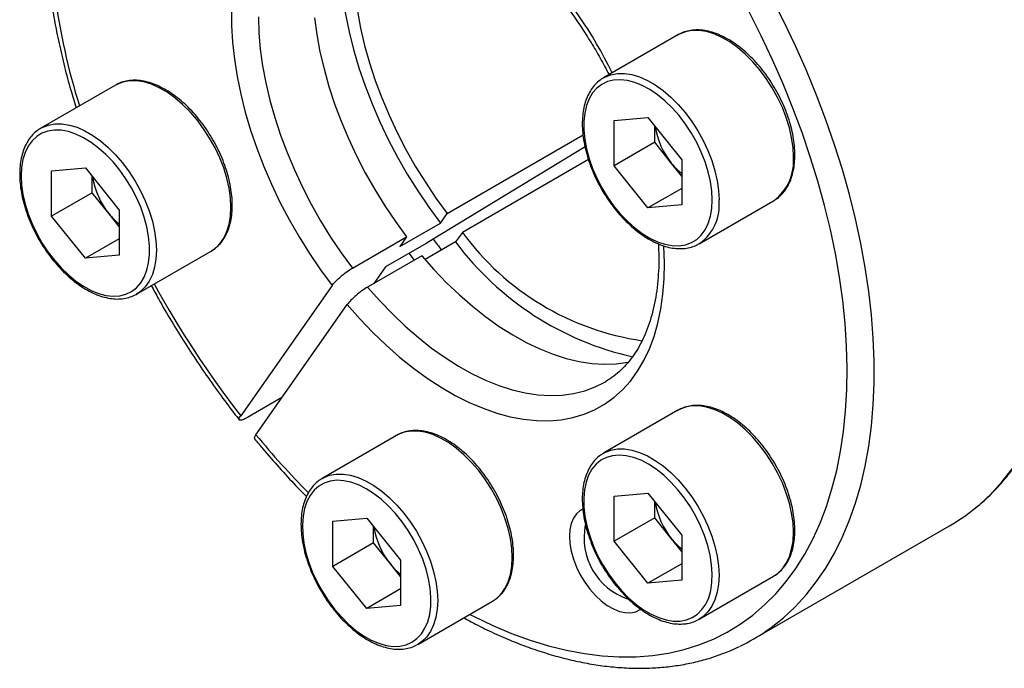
# Model space of a CAD drawing. Header units: millimetres. Extents: x 0 to 411, y 0 to 291.
# Tile 4 of 7: x 302 to 353, y 187 to 220. Entities that reach past the tile are written whole.
import ezdxf

# ---------------------------------------------------------------- set-up
doc = ezdxf.new("R2010")
doc.units = ezdxf.units.MM
doc.layers.add('OUTLINE', color=7, linetype='CONTINUOUS')

msp = doc.modelspace()

# ---------------------------------------------------------------- linework, layer by layer
at = {"layer": 'OUTLINE'}
for p, q in [((336.0581, 219.5681), (332.169, 217.323)), ((332.1305, 217.3), (332.169, 217.323)), ((306.6642, 216.9398), (302.7751, 214.6947)), ((306.6642, 216.9398), (306.6438, 216.9278)), ((332.7243, 215.0897), (334.492, 215.2478)), ((332.7243, 212.7326), (332.7243, 215.0897)), ((334.492, 215.2478), (336.2598, 213.0487)), ((302.7567, 214.6839), (302.7751, 214.6947)), ((334.8456, 213.9572), (334.8456, 214.808)), ((323.9982, 210.248), (331.0991, 214.3472)), ((331.2017, 213.7251), (323.2626, 208.904)), ((334.8456, 213.9572), (332.7243, 212.7326)), ((335.7295, 212.8577), (334.8456, 213.9572)), ((331.38, 213.0595), (324.7943, 209.2577)), ((336.2598, 213.0487), (336.2598, 210.6916)), ((303.3304, 212.4615), (305.0982, 212.6196)), ((303.3304, 210.1043), (303.3304, 212.4615)), ((305.0982, 212.6196), (306.8659, 210.4205)), ((334.492, 210.5335), (332.7243, 212.7326)), ((336.2598, 212.1979), (335.7295, 212.8577)), ((305.4517, 211.329), (305.4517, 212.1797)), ((336.2598, 211.554), (334.492, 210.5335)), ((305.4517, 211.329), (303.3304, 210.1043)), ((306.3356, 210.2294), (305.4517, 211.329)), ((341.0577, 210.9076), (341.0782, 210.9196)), ((306.8659, 210.4205), (306.8659, 208.0633)), ((336.2598, 210.6916), (334.492, 210.5335)), ((337.1686, 208.6625), (341.0577, 210.9076)), ((305.0982, 207.9053), (303.3304, 210.1043)), ((306.8659, 209.5697), (306.3356, 210.2294)), ((323.6444, 209.7445), (323.9982, 210.248)), ((321.5231, 208.5199), (323.6444, 209.7445)), ((306.8659, 208.9258), (305.0982, 207.9053)), ((319.0485, 207.3906), (321.8769, 209.0234)), ((321.8769, 209.0234), (321.5231, 208.5199)), ((323.2626, 208.904), (322.8981, 208.6827)), ((324.7943, 209.2577), (324.4405, 208.7542)), ((322.8981, 208.6827), (320.7768, 207.458)), ((324.4405, 208.7542), (322.8447, 207.833)), ((337.1871, 208.6733), (337.1686, 208.6625)), ((306.8659, 208.0633), (305.0982, 207.9053)), ((307.7747, 206.0342), (311.6638, 208.2793)), ((311.6638, 208.2793), (311.739, 208.3254)), ((322.673, 208.0331), (319.8446, 206.4002)), ((322.29, 207.812), (322.0134, 208.1719)), ((320.7768, 207.458), (320.1622, 206.5836)), ((317.9875, 206.4789), (313.2124, 199.6847)), ((307.8132, 206.0571), (307.7747, 206.0342)), ((314.0085, 198.6944), (318.7836, 205.4886)), ((315.3696, 200.6311), (313.5659, 199.5898)), ((336.0581, 199.9711), (332.169, 197.726)), ((321.3612, 198.657), (317.4721, 196.4118)), ((332.169, 197.726), (332.2431, 197.7663)), ((332.7243, 195.4928), (334.492, 195.6508)), ((332.7243, 193.1356), (332.7243, 195.4928)), ((334.492, 195.6508), (336.2598, 193.4517)), ((334.8456, 194.3602), (334.8456, 195.211)), ((318.0273, 194.1786), (319.7951, 194.3367)), ((318.0273, 191.8215), (318.0273, 194.1786)), ((319.7951, 194.3367), (321.5629, 192.1376)), ((334.8456, 194.3602), (332.7243, 193.1356)), ((335.7295, 193.2607), (334.8456, 194.3602)), ((320.1487, 193.0461), (320.1487, 193.8969)), ((336.2598, 193.4517), (336.2598, 191.0946)), ((339.9936, 188.0195), (350.2467, 193.9384)), ((320.1487, 193.0461), (318.0273, 191.8215)), ((321.0325, 191.9466), (320.1487, 193.0461)), ((334.492, 190.9365), (332.7243, 193.1356)), ((336.2598, 192.601), (335.7295, 193.2607)), ((321.5629, 191.2868), (321.0325, 191.9466)), ((321.5629, 192.1376), (321.5629, 189.7805)), ((336.2598, 191.957), (334.492, 190.9365)), ((319.7951, 189.6224), (318.0273, 191.8215)), ((336.2598, 191.0946), (334.492, 190.9365)), ((337.1686, 189.0655), (341.0577, 191.3106)), ((321.5629, 190.6429), (319.7951, 189.6224)), ((322.4717, 187.7514), (326.3608, 189.9965)), ((326.3608, 189.9965), (326.4279, 190.0374)), ((321.5629, 189.7805), (319.7951, 189.6224)), ((322.4717, 187.7514), (322.4122, 187.7186))]:
    msp.add_line(p, q, dxfattribs=at)
at = {"layer": 'OUTLINE', "flags": 128}
for points in [[(319.0182, 227.7778), (318.8389, 227.2378), (318.6558, 226.5265), (318.5188, 225.7767), (318.4284, 224.9915), (318.385, 224.1741), (318.3889, 223.3281), (318.4398, 222.4568), (318.5378, 221.564), (318.6822, 220.6534), (318.8727, 219.7288), (319.1082, 218.794), (319.388, 217.8529), (319.7107, 216.9094), (320.0751, 215.9676), (320.4797, 215.0313), (320.9226, 214.1044), (321.4022, 213.1908), (321.9164, 212.2943), (322.463, 211.4187), (323.0398, 210.5676), (323.6444, 209.7445)], [(319.7373, 227.2593), (319.6559, 227.0408), (319.4502, 226.3789), (319.29, 225.6768), (319.1759, 224.9374), (319.1085, 224.1641), (319.0881, 223.3603), (319.1148, 222.5296), (319.1884, 221.6756), (319.3086, 220.8021), (319.4749, 219.9131), (319.6866, 219.0125), (319.9427, 218.1042), (320.242, 217.1923), (320.5833, 216.2808), (320.9651, 215.3739), (321.3856, 214.4754), (321.8429, 213.5894), (322.3351, 212.7199), (322.86, 211.8707), (323.4152, 211.0455), (323.9982, 210.248)], [(340.6474, 188.4307), (340.9231, 188.6258), (341.5695, 189.1403), (342.1794, 189.7095), (342.7515, 190.3324), (343.2845, 191.0076), (343.7774, 191.7336), (344.229, 192.5087), (344.6383, 193.3315), (345.0045, 194.2), (345.3268, 195.1123), (345.6044, 196.0666), (345.8368, 197.0607), (346.0234, 198.0925), (346.164, 199.1597), (346.258, 200.26), (346.3054, 201.3911), (346.3061, 202.5504), (346.26, 203.7355), (346.1672, 204.9439), (346.028, 206.1728), (345.8427, 207.4196), (345.6116, 208.6816), (345.3352, 209.9561), (345.0142, 211.2403), (344.6492, 212.5314), (344.2411, 213.8267), (343.7907, 215.1233), (343.299, 216.4183), (342.7671, 217.7091), (342.1961, 218.9928), (341.5872, 220.2666), (340.9418, 221.5277)], [(312.7282, 220.9085), (312.732, 220.0625), (312.783, 219.1912), (312.8809, 218.2984), (313.0254, 217.3878), (313.2158, 216.4631), (313.4514, 215.5283), (313.7311, 214.5872), (314.0539, 213.6438), (314.4183, 212.702), (314.8228, 211.7657), (315.2658, 210.8388), (315.7454, 209.9252), (316.2595, 209.0287), (316.8062, 208.1531), (317.383, 207.3019), (317.9875, 206.4789)], [(325.1797, 189.3147), (325.4058, 189.1999), (326.3877, 188.7345), (327.3644, 188.3257), (328.3336, 187.9742), (329.2933, 187.6809), (330.2412, 187.4465), (331.1753, 187.2714), (332.0934, 187.1561), (332.9935, 187.1008), (333.8737, 187.1056), (334.7318, 187.1706), (335.5661, 187.2956), (336.3746, 187.4802), (337.1556, 187.7242), (337.9072, 188.0269), (338.6279, 188.3877), (339.316, 188.8057), (339.97, 189.2801), (340.5883, 189.8098), (341.1697, 190.3935), (341.7129, 191.03), (342.2166, 191.7179), (342.6796, 192.4557), (343.101, 193.2416), (343.4799, 194.0739), (343.8153, 194.9508), (344.1065, 195.8703), (344.3529, 196.8304), (344.5539, 197.8288), (344.7091, 198.8635), (344.8182, 199.932), (344.8808, 201.032), (344.8968, 202.161), (344.8663, 203.3165), (344.7892, 204.4959), (344.6658, 205.6967), (344.4963, 206.916), (344.2812, 208.1512), (344.0208, 209.3995), (343.7157, 210.6582), (343.3667, 211.9244), (342.9746, 213.1953), (342.5401, 214.468), (342.0643, 215.7398), (341.5483, 217.0077), (340.9931, 218.2689), (340.4, 219.5207), (339.7705, 220.7602)], [(314.1384, 220.5029), (314.165, 219.6721), (314.2386, 218.8182), (314.3588, 217.9447), (314.5252, 217.0557), (314.7368, 216.1551), (314.9929, 215.2468), (315.2923, 214.3349), (315.6336, 213.4234), (316.0153, 212.5164), (316.4358, 211.618), (316.8932, 210.732), (317.3854, 209.8625), (317.9102, 209.0132), (318.4654, 208.188), (319.0485, 207.3906)], [(317.067, 220.451), (317.1873, 219.5775), (317.3536, 218.6885), (317.5653, 217.7879), (317.8213, 216.8796), (318.1207, 215.9677), (318.462, 215.0562), (318.8438, 214.1493), (319.2643, 213.2508), (319.7216, 212.3648), (320.2138, 211.4953), (320.7387, 210.646), (321.2939, 209.8209), (321.8769, 209.0234)], [(342.0934, 213.1968), (342.0695, 213.6846), (341.9981, 214.1934), (341.8802, 214.7163), (341.7174, 215.2462), (341.5118, 215.7761), (341.2663, 216.2986), (340.9841, 216.8069), (340.6692, 217.2939), (340.3257, 217.753), (339.9583, 218.1782), (339.5719, 218.5636), (339.1718, 218.9041), (338.7635, 219.195), (338.3523, 219.4323), (337.944, 219.6129), (337.5439, 219.7344), (337.1576, 219.795), (336.7901, 219.7941), (336.4466, 219.7315), (336.1317, 219.6081), (336.0581, 219.5681)], [(311.739, 208.3254), (311.8724, 208.4218), (312.1179, 208.6608), (312.3235, 208.9533), (312.4863, 209.2953), (312.6043, 209.682), (312.6757, 210.1084), (312.6996, 210.5686), (312.6757, 211.0563), (312.6043, 211.5651), (312.4863, 212.088), (312.3235, 212.618), (312.1179, 213.1478), (311.8724, 213.6704), (311.5903, 214.1786), (311.2753, 214.6656), (310.9318, 215.1248), (310.5644, 215.55), (310.178, 215.9354), (309.778, 216.2758), (309.3696, 216.5667), (308.9585, 216.804), (308.5501, 216.9847), (308.15, 217.1061), (307.7637, 217.1668), (307.3963, 217.1658), (307.0528, 217.1032), (306.7378, 216.9799), (306.6642, 216.9398)], [(337.8508, 210.9517), (337.8272, 211.424), (337.7568, 211.917), (337.6406, 212.4236), (337.4802, 212.9367), (337.2778, 213.4492), (337.0363, 213.9539), (336.7592, 214.4436), (336.4501, 214.9116), (336.1136, 215.3511), (335.7544, 215.7562), (335.3774, 216.121), (334.988, 216.4404), (334.5916, 216.7101), (334.1938, 216.9261), (333.8002, 217.0854), (333.4163, 217.1859), (333.0476, 217.2261), (332.6991, 217.2054), (332.3757, 217.1242), (332.0821, 216.9835), (331.8223, 216.7854), (331.6, 216.5326), (331.4183, 216.2286), (331.2797, 215.8779), (331.1863, 215.4851), (331.1392, 215.056), (331.1392, 214.5965), (331.1863, 214.113), (331.2797, 213.6123), (331.4183, 213.1016), (331.6, 212.5878), (331.8223, 212.0783), (332.0821, 211.5803), (332.3757, 211.1006), (332.6991, 210.646), (333.0476, 210.223), (333.4163, 209.8374), (333.8002, 209.4946), (334.1938, 209.1996), (334.5916, 208.9563), (334.988, 208.7683), (335.3774, 208.6382), (335.7544, 208.5677), (336.1136, 208.5579), (336.4501, 208.609), (336.7592, 208.7202), (337.0363, 208.8899), (337.2778, 209.1157), (337.4802, 209.3946), (337.6406, 209.7225), (337.7568, 210.0949), (337.8272, 210.5066), (337.8508, 210.9517)], [(332.169, 217.323), (332.2426, 217.363), (332.5575, 217.4864), (332.9011, 217.5489), (333.2685, 217.5499), (333.6548, 217.4893), (334.0549, 217.3678), (334.4633, 217.1872), (334.8744, 216.9498), (335.2828, 216.659), (335.6828, 216.3185), (336.0692, 215.9331), (336.4366, 215.5079), (336.7801, 215.0487), (337.0951, 214.5617), (337.3772, 214.0535), (337.6227, 213.5309), (337.8283, 213.0011), (337.9911, 212.4711), (338.1091, 211.9482), (338.1805, 211.4395), (338.2044, 210.9517)], [(301.7394, 212.2014), (301.763, 211.729), (301.8334, 211.2361), (301.9496, 210.7295), (302.11, 210.2164), (302.3124, 209.7038), (302.5539, 209.1992), (302.8311, 208.7094), (303.1401, 208.2415), (303.4766, 207.8019), (303.8359, 207.3969), (304.2128, 207.0321), (304.6023, 206.7126), (304.9986, 206.443), (305.3964, 206.227), (305.79, 206.0676), (306.1739, 205.9671), (306.5427, 205.927), (306.8912, 205.9476), (307.2145, 206.0289), (307.5081, 206.1696), (307.7679, 206.3677), (307.9902, 206.6205), (308.1719, 206.9244), (308.3105, 207.2752), (308.404, 207.6679), (308.451, 208.0971), (308.451, 208.5566), (308.404, 209.0401), (308.3105, 209.5407), (308.1719, 210.0515), (307.9902, 210.5652), (307.7679, 211.0747), (307.5081, 211.5728), (307.2145, 212.0525), (306.8912, 212.507), (306.5427, 212.9301), (306.1739, 213.3157), (305.79, 213.6584), (305.3964, 213.9535), (304.9986, 214.1967), (304.6023, 214.3847), (304.2128, 214.5149), (303.8359, 214.5854), (303.4766, 214.5951), (303.1401, 214.5441), (302.8311, 214.4329), (302.5539, 214.2632), (302.3124, 214.0373), (302.11, 213.7585), (301.9496, 213.4306), (301.8334, 213.0581), (301.763, 212.6465), (301.7394, 212.2014)], [(302.7751, 214.6947), (302.8487, 214.7347), (303.1637, 214.8581), (303.5072, 214.9207), (303.8746, 214.9217), (304.2609, 214.861), (304.661, 214.7396), (305.0694, 214.5589), (305.4805, 214.3216), (305.8889, 214.0307), (306.2889, 213.6903), (306.6753, 213.3049), (307.0427, 212.8797), (307.3862, 212.4205), (307.7012, 211.9335), (307.9833, 211.4253), (308.2288, 210.9027), (308.4344, 210.3728), (308.5973, 209.8429), (308.7152, 209.32), (308.7866, 208.8112), (308.8105, 208.3234), (308.7866, 207.8633), (308.7152, 207.4369), (308.5973, 207.0502), (308.4344, 206.7082), (308.2288, 206.4157), (307.9833, 206.1766), (307.8132, 206.0571)], [(318.7836, 205.4886), (319.4414, 204.7412), (320.1184, 204.0327), (320.8118, 203.3658), (321.5186, 202.7434), (322.2359, 202.1681), (322.9607, 201.6422), (323.69, 201.168), (324.4208, 200.7475), (325.15, 200.3823), (325.8745, 200.0741), (326.5914, 199.8241), (327.2976, 199.6333), (327.9902, 199.5026), (328.6663, 199.4324), (329.3232, 199.4232), (329.9579, 199.4749), (330.568, 199.5873), (331.1508, 199.7599), (331.704, 199.992), (332.2251, 200.2827), (332.7121, 200.6308), (333.1629, 201.0347), (333.5757, 201.4928), (333.9486, 202.0032), (334.2802, 202.5638), (334.5691, 203.1722), (334.814, 203.8259), (335.014, 204.5221), (335.1681, 205.258), (335.2759, 206.0304), (335.3367, 206.8362), (335.3504, 207.6721), (335.3169, 208.5344), (335.3158, 208.5509)], [(322.673, 208.0331), (323.3102, 207.3126), (323.9663, 206.6309), (324.6384, 205.9912), (325.3235, 205.3961), (326.0186, 204.8485), (326.7206, 204.3505), (327.4264, 203.9046), (328.1328, 203.5127), (328.8368, 203.1765), (329.5351, 202.8974), (330.2248, 202.6769), (330.9027, 202.5157), (331.5658, 202.4147), (332.2112, 202.3742), (332.836, 202.3946), (333.4374, 202.4756), (333.4705, 202.4819)], [(319.8446, 206.4002), (320.4818, 205.6798), (321.1378, 204.9981), (321.8099, 204.3584), (322.4951, 203.7633), (323.1902, 203.2156), (323.8922, 202.7177), (324.598, 202.2718), (325.3044, 201.8799), (326.0084, 201.5437), (326.7067, 201.2646), (327.3964, 201.0441), (328.0742, 200.8829), (328.7373, 200.7819), (329.3827, 200.7414), (330.0075, 200.7618), (330.609, 200.8428), (331.1844, 200.9841), (331.7313, 201.1851), (332.2442, 201.4432)], [(332.2442, 201.4432), (332.2471, 201.4449), (332.2677, 201.4569)], [(341.0577, 191.3106), (341.2663, 191.453), (341.5118, 191.6921), (341.7174, 191.9846), (341.8802, 192.3266), (341.9981, 192.7133), (342.0695, 193.1397), (342.0934, 193.5998), (342.0695, 194.0876), (341.9981, 194.5964), (341.8802, 195.1193), (341.7174, 195.6492), (341.5118, 196.1791), (341.2663, 196.7017), (340.9841, 197.2099), (340.6692, 197.6969), (340.3257, 198.1561), (339.9583, 198.5813), (339.5719, 198.9667), (339.1718, 199.3071), (338.7635, 199.598), (338.3523, 199.8353), (337.944, 200.016), (337.5439, 200.1374), (337.1576, 200.1981), (336.7901, 200.1971), (336.4466, 200.1345), (336.1317, 200.0111), (336.0581, 199.9711)], [(326.4279, 190.0374), (326.5693, 190.1389), (326.8149, 190.378), (327.0204, 190.6705), (327.1833, 191.0124), (327.3012, 191.3992), (327.3726, 191.8255), (327.3965, 192.2857), (327.3726, 192.7735), (327.3012, 193.2823), (327.1833, 193.8052), (327.0204, 194.3351), (326.8149, 194.865), (326.5693, 195.3875), (326.2872, 195.8957), (325.9722, 196.3827), (325.6287, 196.8419), (325.2613, 197.2671), (324.875, 197.6525), (324.4749, 197.993), (324.0665, 198.2838), (323.6554, 198.5212), (323.247, 198.7018), (322.847, 198.8233), (322.4606, 198.8839), (322.0932, 198.883), (321.7497, 198.8204), (321.4347, 198.697), (321.3612, 198.657)], [(336.1714, 188.9653), (336.5037, 189.0264), (336.8077, 189.1474), (337.0792, 189.3267), (337.3143, 189.5616), (337.5099, 189.849), (337.6631, 190.1846), (337.7718, 190.564), (337.8344, 190.9816), (337.8501, 191.4317), (337.8187, 191.908), (337.7406, 192.4037), (337.6169, 192.9118), (337.4493, 193.4254), (337.2402, 193.9371), (336.9925, 194.4398), (336.7097, 194.9263), (336.3958, 195.39), (336.0552, 195.8242), (335.6926, 196.2229), (335.3132, 196.5805), (334.9222, 196.892), (334.5252, 197.1529), (334.1278, 197.3597), (333.7354, 197.5093), (333.3537, 197.5999), (332.9879, 197.6299), (332.6433, 197.5991), (332.3246, 197.5078), (332.0364, 197.3574), (331.7826, 197.15), (331.5668, 196.8884), (331.3921, 196.5763), (331.261, 196.2182), (331.1752, 195.819), (331.1359, 195.3844), (331.1438, 194.9204), (331.1986, 194.4336), (331.2997, 193.9307), (331.4456, 193.419), (331.6343, 192.9054), (331.8631, 192.3974), (332.1288, 191.9019), (332.4277, 191.4259), (332.7555, 190.9762), (333.1078, 190.559), (333.4794, 190.1802), (333.8653, 189.8451), (334.26, 189.5584), (334.6579, 189.3241), (335.0535, 189.1456), (335.4412, 189.0253), (335.8156, 188.9649), (336.1714, 188.9653)], [(332.2431, 197.7663), (332.2426, 197.766), (332.5575, 197.8894), (332.9011, 197.952), (333.2685, 197.9529), (333.6548, 197.8923), (334.0549, 197.7708), (334.4633, 197.5902), (334.8744, 197.3529), (335.2828, 197.062), (335.6828, 196.7215), (336.0692, 196.3361), (336.4366, 195.9109), (336.7801, 195.4518), (337.0951, 194.9647), (337.3772, 194.4565), (337.6227, 193.934), (337.8283, 193.4041), (337.9911, 192.8742), (338.1091, 192.3513), (338.1805, 191.8425), (338.2044, 191.3547), (338.1805, 190.8945), (338.1091, 190.4682), (337.9911, 190.0814), (337.8283, 189.7395), (337.6227, 189.447), (337.3772, 189.2079), (337.1639, 189.0628)], [(317.4813, 196.4171), (317.5457, 196.4519), (317.8606, 196.5752), (318.2041, 196.6378), (318.5715, 196.6388), (318.9579, 196.5782), (319.3579, 196.4567), (319.7663, 196.2761), (320.1775, 196.0387), (320.5858, 195.7479), (320.9859, 195.4074), (321.3722, 195.022), (321.7397, 194.5968), (322.0832, 194.1376), (322.3981, 193.6506), (322.6803, 193.1424), (322.9258, 192.6198), (323.1314, 192.09), (323.2942, 191.56), (323.4121, 191.0371), (323.4835, 190.5284), (323.5074, 190.0406), (323.4835, 189.5804), (323.4121, 189.1541), (323.2942, 188.7673), (323.1314, 188.4254), (322.9258, 188.1329), (322.6803, 187.8938), (322.4717, 187.7514)], [(351.6046, 194.8763), (351.8225, 195.0592), (352.4324, 195.6285), (353.0045, 196.2514), (353.5376, 196.9266)], [(318.1157, 189.5901), (318.4715, 189.1789), (318.8459, 188.807), (319.2337, 188.4797), (319.6293, 188.2015), (320.0272, 187.9763), (320.4219, 187.8073), (320.8077, 187.6969), (321.1794, 187.6466), (321.5316, 187.6571), (321.8595, 187.7283), (322.1583, 187.8592), (322.424, 188.0479), (322.6528, 188.2919), (322.8415, 188.5875), (322.9874, 188.9308), (323.0885, 189.3169), (323.1434, 189.7404), (323.1512, 190.1953), (323.112, 190.6753), (323.0262, 191.1735), (322.895, 191.6831), (322.7203, 192.1969), (322.5046, 192.7076), (322.2508, 193.208), (321.9625, 193.6913), (321.6439, 194.1504), (321.2992, 194.5792), (320.9335, 194.9714), (320.5517, 195.3216), (320.1594, 195.6249), (319.7619, 195.8771), (319.3649, 196.0745), (318.974, 196.2145), (318.5945, 196.295), (318.232, 196.3149), (317.8913, 196.2739), (317.5774, 196.1727), (317.2946, 196.0126), (317.047, 195.7959), (316.8379, 195.5256), (316.6703, 195.2056), (316.5465, 194.8402), (316.4684, 194.4347), (316.437, 193.9948), (316.4527, 193.5265), (316.5154, 193.0365), (316.6241, 192.5317), (316.7772, 192.0192), (316.9728, 191.5061), (317.208, 190.9996), (317.4795, 190.5069), (317.7835, 190.0348), (318.1157, 189.5901)], [(331.084, 194.814), (330.955, 194.7411), (330.7557, 194.5675), (330.5959, 194.3401), (330.4791, 194.0638), (330.4079, 193.745), (330.384, 193.3906), (330.4079, 193.0087), (330.4791, 192.6077), (330.5959, 192.1966), (330.7557, 191.7847), (330.955, 191.381), (331.1894, 190.9946), (331.4535, 190.6341), (331.7416, 190.3077), (332.0471, 190.0225), (332.3632, 189.785), (332.6829, 189.6004), (332.999, 189.4729), (333.3045, 189.4054), (333.5925, 189.3993), (333.8567, 189.4548), (334.091, 189.5706), (334.102, 189.578)]]:
    msp.add_lwpolyline(points, dxfattribs=at)
at = {"layer": 'OUTLINE'}
for centre, radius, start, end in [((337.845, 226.2418), 34.6492, 177.69631, 197.44034), ((312.0232, 207.5473), 22.9121, 25.97813, 60.34367), ((338.8144, 215.3893), 3.9907, 188.83499, 219.37493), ((339.5205, 212.979), 2.5822, 307.10318, 4.83833), ((338.5221, 215.0781), 3.5678, 218.48783, 230.64706), ((309.4205, 212.7611), 3.9907, 188.83499, 219.37493), ((335.7709, 210.6719), 2.4495, 305.3206, 6.55873), ((309.1282, 212.4498), 3.5678, 218.48783, 230.64706), ((346.6121, 226.8557), 29.4527, 217.55389, 218.9666), ((336.225, 217.6165), 14.1609, 216.1766, 261.73716), ((337.1426, 218.2291), 15.8467, 216.72052, 257.46448), ((352.9233, 230.687), 50.3795, 208.60744, 217.97906), ((348.5117, 227.1407), 44.7176, 219.50403, 224.74593), ((338.8144, 195.7924), 3.9907, 188.83499, 219.37493), ((345.1241, 202.8071), 10.2418, 300.01072, 309.25304), ((334.5243, 193.311), 3.3743, 168.43542, 251.54888), ((324.1174, 194.4782), 3.9907, 188.83499, 219.37493), ((338.5221, 195.4811), 3.5678, 218.48783, 230.64706), ((323.8252, 194.167), 3.5678, 218.48783, 230.64706), ((334.9038, 196.8362), 10.1804, 295.67958, 304.34526)]:
    msp.add_arc(centre, radius, start, end, dxfattribs=at)
for points, knots in [([(351.6463, 194.9101), (351.6818, 194.9374), (351.9267, 195.1257), (352.3496, 195.5225), (352.9117, 196.1021), (353.436, 196.7334), (353.9254, 197.4094), (354.3779, 198.1305), (354.7927, 198.8951), (355.1689, 199.7018), (355.5056, 200.5489), (355.8023, 201.4347), (356.0581, 202.3575), (356.2726, 203.3154), (356.4455, 204.3064), (356.5762, 205.3285), (356.6647, 206.3797), (356.7109, 207.4577), (356.7146, 208.5606), (356.6759, 209.686), (356.595, 210.8318), (356.4722, 211.9958), (356.3076, 213.1757), (356.1017, 214.3692), (355.8548, 215.5742), (355.5677, 216.7881), (355.2407, 218.0088), (354.8746, 219.2338), (354.4702, 220.461), (354.0281, 221.6877), (353.5494, 222.9119), (353.0348, 224.131), (352.4855, 225.3428), (351.9025, 226.545), (351.287, 227.7352), (350.64, 228.9112), (349.9629, 230.0706), (349.2569, 231.2113), (348.5235, 232.3312), (347.764, 233.4279), (346.9798, 234.4994), (346.1726, 235.5437), (345.3437, 236.5587), (344.4948, 237.5425), (343.6274, 238.4932), (342.7433, 239.4088), (341.8441, 240.2878), (340.9315, 241.1283), (340.0071, 241.9286), (339.0729, 242.6873), (338.1304, 243.4029), (337.1815, 244.0738), (336.228, 244.6988), (335.2716, 245.2767), (334.3141, 245.8061), (333.3575, 246.286), (332.4034, 246.7154), (331.4538, 247.0934), (330.5106, 247.4191), (329.5755, 247.6918), (328.6506, 247.9108), (327.7376, 248.0757), (326.8385, 248.186), (325.9551, 248.2416), (325.0895, 248.2423), (324.2434, 248.188), (323.4184, 248.0796), (322.6173, 247.9153), (321.8975, 247.7198), (321.4571, 247.5547), (321.2658, 247.4829)], [0, 0, 0, 0, 0.0024983, 0.0172318, 0.0319818, 0.0467543, 0.0615534, 0.076381, 0.0912373, 0.1061206, 0.1210282, 0.1359567, 0.1509024, 0.1658616, 0.1808311, 0.1958076, 0.2107889, 0.2257726, 0.2407573, 0.2557414, 0.2707239, 0.2857045, 0.3006827, 0.3156583, 0.3306312, 0.3456016, 0.3605694, 0.3755348, 0.390498, 0.4054593, 0.4204188, 0.4353768, 0.4503336, 0.4652895, 0.4802447, 0.4951995, 0.5101541, 0.5251089, 0.540064, 0.5550197, 0.5699764, 0.5849342, 0.5998934, 0.6148544, 0.6298174, 0.6447826, 0.6597504, 0.6747208, 0.6896942, 0.7046706, 0.7196501, 0.7346328, 0.7496185, 0.764607, 0.7795979, 0.7945904, 0.8095837, 0.8245759, 0.8395653, 0.8545495, 0.8695257, 0.8844908, 0.8994409, 0.9143723, 0.929281, 0.9441637, 0.9590177, 0.9738419, 0.9886368, 1, 1, 1, 1]), ([(302.9347, 228.0627), (302.9199, 227.7978), (302.8851, 227.1731), (302.8807, 226.1599), (302.9133, 225.0303), (302.9901, 223.8798), (303.109, 222.7118), (303.2701, 221.5282), (303.473, 220.3315), (303.7168, 219.1238), (304.0025, 217.9073), (304.2976, 216.7832), (304.5153, 216.0638), (304.6092, 215.7535)], [0, 0, 0, 0, 0.0702533, 0.1656227, 0.2609884, 0.3563384, 0.4516647, 0.546962, 0.6422273, 0.7374593, 0.832658, 0.9278245, 1, 1, 1, 1]), ([(323.0097, 227.2559), (323.1229, 227.207), (323.4469, 227.067), (323.9907, 226.782), (324.6367, 226.406), (325.2849, 225.9807), (325.932, 225.5106), (326.5755, 224.9965), (327.2127, 224.4404), (327.8406, 223.8442), (328.4568, 223.2103), (329.0585, 222.5411), (329.6432, 221.8392), (330.2084, 221.1074), (330.7516, 220.3485), (331.2711, 219.5658), (331.7628, 218.7617), (332.1596, 218.0685), (332.3799, 217.6393), (332.4569, 217.4892)], [0, 0, 0, 0, 0.0332589, 0.0951847, 0.1571054, 0.2190496, 0.2810396, 0.3430875, 0.4051986, 0.4673731, 0.5296082, 0.5918984, 0.6542372, 0.7166169, 0.7790294, 0.8414663, 0.9039188, 0.9663782, 1, 1, 1, 1]), ([(342.1667, 213.2989), (342.1654, 213.3794), (342.1619, 213.6123), (342.1229, 214.0129), (342.0365, 214.5008), (341.9084, 214.9973), (341.7413, 215.4961), (341.537, 215.9917), (341.298, 216.4784), (341.0271, 216.9505), (340.7275, 217.4028), (340.4027, 217.8298), (340.0561, 218.2268), (339.6917, 218.5889), (339.3133, 218.912), (338.9251, 219.192), (338.531, 219.4253), (338.1355, 219.6087), (337.743, 219.7392), (337.3584, 219.8145), (336.9873, 219.8325), (336.6345, 219.7946), (336.3093, 219.6957), (336.0893, 219.5998), (335.9891, 219.5235), (335.9772, 219.5144)], [0, 0, 0, 0, 0.0245464, 0.0709505, 0.1173197, 0.1636392, 0.2099093, 0.2561394, 0.3023431, 0.3485358, 0.3947339, 0.4409487, 0.4871971, 0.5334958, 0.5798607, 0.6263039, 0.6728295, 0.7194245, 0.7660287, 0.8125167, 0.8587098, 0.9044053, 0.9494756, 0.9939777, 1, 1, 1, 1]), ([(311.7447, 208.333), (311.8228, 208.3872), (311.9913, 208.5041), (312.2094, 208.7423), (312.4041, 209.0312), (312.5596, 209.3633), (312.6752, 209.7339), (312.7487, 210.1398), (312.7792, 210.5756), (312.7662, 211.0357), (312.7102, 211.5141), (312.6122, 212.0051), (312.4735, 212.5027), (312.2962, 213.0012), (312.0823, 213.4949), (311.8345, 213.9783), (311.5557, 214.4456), (311.249, 214.8916), (310.9179, 215.3111), (310.5662, 215.6991), (310.1976, 216.0512), (309.8162, 216.3631), (309.426, 216.6309), (309.0311, 216.8512), (308.6359, 217.0207), (308.245, 217.1366), (307.8636, 217.1966), (307.4966, 217.1999), (307.1515, 217.1441), (306.8646, 217.0525), (306.7072, 216.958), (306.6454, 216.9209)], [0, 0, 0, 0, 0.02915183, 0.0628914, 0.09686104, 0.13123147, 0.16602674, 0.20115734, 0.23649202, 0.27191652, 0.30734667, 0.34274654, 0.37810751, 0.41343221, 0.44872893, 0.48400852, 0.51928303, 0.55456407, 0.58986121, 0.62518745, 0.6605555, 0.69597689, 0.73145977, 0.7670046, 0.80259615, 0.83817204, 0.87362689, 0.90881454, 0.94358653, 0.97787647, 1, 1, 1, 1]), ([(332.127, 217.2976), (332.126, 217.2971), (332.0267, 217.2478), (331.856, 217.1025), (331.6224, 216.8619), (331.429, 216.5706), (331.2731, 216.2392), (331.1577, 215.8683), (331.0842, 215.4625), (331.0537, 215.0267), (331.0667, 214.5666), (331.1227, 214.0881), (331.2207, 213.5972), (331.3593, 213.0996), (331.5367, 212.6011), (331.7505, 212.1073), (331.9983, 211.624), (332.2772, 211.1567), (332.5839, 210.7107), (332.915, 210.2912), (333.2667, 209.9031), (333.6353, 209.5511), (334.0167, 209.2392), (334.4069, 208.9714), (334.8017, 208.7511), (335.1969, 208.5816), (335.5878, 208.4657), (335.9693, 208.4057), (336.3362, 208.4023), (336.6814, 208.4582), (336.9675, 208.5495), (337.1243, 208.6436), (337.1854, 208.6802)], [0, 0, 0, 0, 0.0003211, 0.0339144, 0.0674966, 0.1013078, 0.1355179, 0.1701508, 0.2051176, 0.2402874, 0.2755467, 0.3108116, 0.3460463, 0.3812424, 0.4164023, 0.4515344, 0.4866494, 0.5217594, 0.5568759, 0.5920084, 0.6271699, 0.6623729, 0.6976291, 0.7329465, 0.7683255, 0.8037511, 0.839161, 0.8744505, 0.909474, 0.9440838, 0.9782138, 1, 1, 1, 1]), ([(302.7583, 214.6769), (302.7239, 214.6586), (302.5925, 214.5886), (302.3958, 214.4147), (302.173, 214.1596), (301.9895, 213.8575), (301.8442, 213.5152), (301.7404, 213.1342), (301.6774, 212.7301), (301.6699, 212.4426), (301.6662, 212.3034)], [0, 0, 0, 0, 0.0477954, 0.1820756, 0.3165202, 0.4521163, 0.58939, 0.7282926, 0.8683941, 1, 1, 1, 1]), ([(341.0765, 210.9265), (341.1103, 210.9445), (341.241, 211.0141), (341.4371, 211.1876), (341.6599, 211.4427), (341.8433, 211.7448), (341.9887, 212.0871), (342.0924, 212.4681), (342.1554, 212.8722), (342.163, 213.1596), (342.1667, 213.2989)], [0, 0, 0, 0, 0.04690299, 0.181309, 0.31587958, 0.45160278, 0.58900515, 0.72803794, 0.86827076, 1, 1, 1, 1]), ([(301.6662, 212.3034), (301.6674, 212.2228), (301.6709, 211.9899), (301.71, 211.5894), (301.7964, 211.1015), (301.9244, 210.605), (302.0916, 210.1062), (302.2959, 209.6106), (302.5349, 209.1239), (302.8057, 208.6518), (303.1053, 208.1995), (303.4302, 207.7725), (303.7768, 207.3755), (304.1412, 207.0134), (304.5196, 206.6903), (304.9078, 206.4103), (305.3018, 206.177), (305.6974, 205.9936), (306.0899, 205.8631), (306.4744, 205.7879), (306.8458, 205.7694), (307.1975, 205.8092), (307.5259, 205.9009), (307.7206, 206.0071), (307.8168, 206.0596)], [0, 0, 0, 0, 0.02470561, 0.07141067, 0.11808071, 0.16470066, 0.21127091, 0.25780089, 0.30430427, 0.35079661, 0.39729431, 0.44380893, 0.4903573, 0.53695637, 0.58362195, 0.6303664, 0.67719381, 0.72409102, 0.77099755, 0.81778707, 0.86427983, 0.91027177, 0.95563442, 1, 1, 1, 1]), ([(335.037, 208.6588), (335.0465, 208.432), (335.0665, 207.9504), (335.0488, 207.2454), (334.9953, 206.5409), (334.9027, 205.8698), (334.7732, 205.2336), (334.6076, 204.6349), (334.4071, 204.0753), (334.1728, 203.5563), (333.9056, 203.0789), (333.606, 202.644), (333.2744, 202.2515), (332.909, 201.9048), (332.5719, 201.639), (332.3447, 201.509), (332.261, 201.4612)], [0, 0, 0, 0, 0.0648936, 0.137845, 0.2107388, 0.2836095, 0.3564916, 0.4294541, 0.5025958, 0.5760507, 0.6499911, 0.7246236, 0.8001692, 0.8768162, 0.954634, 1, 1, 1, 1]), ([(317.9875, 206.4789), (318.0336, 206.5445), (318.0983, 206.621), (318.2546, 206.7836), (318.3454, 206.869), (318.6423, 207.1242), (318.8616, 207.2827), (319.0485, 207.3906)], [0, 0, 0, 0, 0.25, 0.25, 0.5, 0.5, 1, 1, 1, 1]), ([(308.5386, 206.4752), (308.6651, 206.2426), (309.0055, 205.6175), (309.5938, 204.6176), (310.2986, 203.4767), (311.0324, 202.3573), (311.7925, 201.2613), (312.4982, 200.2957), (312.9562, 199.704), (313.145, 199.46)], [0, 0, 0, 0, 0.0940757, 0.2529537, 0.4118346, 0.5707227, 0.7296243, 0.8885452, 1, 1, 1, 1]), ([(319.8446, 206.4002), (319.7511, 206.3463), (319.6501, 206.2802), (319.4432, 206.1307), (319.3384, 206.0479), (319.1426, 205.8796), (319.0505, 205.793), (318.8948, 205.6312), (318.8298, 205.5542), (318.7836, 205.4886)], [0, 0, 0, 0, 0.25, 0.25, 0.5, 0.5, 0.75, 0.75, 1, 1, 1, 1]), ([(341.0346, 191.3017), (341.049, 191.3084), (341.1631, 191.3615), (341.349, 191.5107), (341.5852, 191.7483), (341.782, 192.0355), (341.9414, 192.3633), (342.0604, 192.7309), (342.1378, 193.1337), (342.1721, 193.5671), (342.163, 194.0253), (342.1108, 194.5024), (342.0164, 194.9924), (341.8813, 195.4897), (341.7073, 195.9883), (341.4966, 196.4827), (341.2517, 196.9672), (340.9755, 197.4362), (340.6711, 197.8843), (340.342, 198.3063), (339.992, 198.6974), (339.6248, 199.0528), (339.2443, 199.3684), (338.8548, 199.6403), (338.4601, 199.8649), (338.0648, 200.0391), (337.6733, 200.1598), (337.2908, 200.2248), (336.9224, 200.2332), (336.5749, 200.1828), (336.2723, 200.0898), (336.1007, 199.9898), (336.0256, 199.946)], [0, 0, 0, 0, 0.0047943, 0.0380887, 0.0713548, 0.1048266, 0.1386846, 0.1729649, 0.2075864, 0.2424207, 0.277352, 0.3122948, 0.3472094, 0.3820857, 0.4169258, 0.4517375, 0.4865312, 0.5213189, 0.5561122, 0.5909203, 0.6257559, 0.6606317, 0.6955592, 0.7305469, 0.765596, 0.8006935, 0.8357834, 0.8707649, 0.9054967, 0.9398297, 0.9736876, 1, 1, 1, 1]), ([(313.5659, 199.5898), (313.4724, 199.5358), (313.3899, 199.496), (313.2541, 199.4476), (313.2019, 199.4397), (313.1368, 199.4573), (313.1236, 199.4831), (313.1383, 199.5636), (313.1663, 199.6191), (313.2124, 199.6847)], [0, 0, 0, 0, 0.25, 0.25, 0.5, 0.5, 0.75, 0.75, 1, 1, 1, 1]), ([(314.0085, 198.6944), (313.996, 198.6757), (313.9472, 198.6027), (313.9093, 198.517), (313.9376, 198.4928), (313.9476, 198.4844)], [0, 0, 0, 0, 0.1828144, 0.7139933, 1, 1, 1, 1]), ([(326.4313, 190.0471), (326.4623, 190.0648), (326.5886, 190.1371), (326.7781, 190.3151), (326.9951, 190.5772), (327.1725, 190.8862), (327.3112, 191.2349), (327.4089, 191.6213), (327.464, 192.0406), (327.4758, 192.4876), (327.4443, 192.9563), (327.3701, 193.4409), (327.2545, 193.9354), (327.099, 194.4341), (326.9056, 194.9312), (326.6769, 195.4212), (326.4154, 195.8983), (326.1241, 196.3572), (325.8065, 196.7924), (325.4661, 197.199), (325.1067, 197.5721), (324.7321, 197.9074), (324.3465, 198.2008), (323.9537, 198.4487), (323.5582, 198.6475), (323.1643, 198.7943), (322.7767, 198.8865), (322.401, 198.9219), (322.0419, 198.9012), (321.7085, 198.8193), (321.4772, 198.7321), (321.3685, 198.6578), (321.3515, 198.6461)], [0, 0, 0, 0, 0.0109857, 0.0447185, 0.0785315, 0.1126649, 0.1472271, 0.1821858, 0.2174244, 0.2528138, 0.2882544, 0.323678, 0.3590658, 0.3944148, 0.4297306, 0.4650229, 0.5003032, 0.5355837, 0.5708744, 0.6061868, 0.6415338, 0.6769278, 0.7123793, 0.7478938, 0.7834662, 0.8190667, 0.8546105, 0.8899746, 0.9250037, 0.9595731, 0.9936775, 1, 1, 1, 1]), ([(313.9312, 198.4821), (314.0783, 198.3053), (314.5043, 197.7936), (315.2252, 196.9722), (315.9848, 196.1442), (316.4658, 195.6576), (316.6496, 195.4716)], [0, 0, 0, 0, 0.1677062, 0.4855006, 0.803391, 1, 1, 1, 1]), ([(332.2538, 197.7641), (332.1929, 197.7336), (332.0338, 197.6539), (331.8105, 197.4674), (331.5852, 197.2154), (331.3981, 196.9173), (331.2494, 196.5784), (331.1414, 196.201), (331.0755, 195.7894), (331.0528, 195.3488), (331.0736, 194.885), (331.1372, 194.4039), (331.2426, 193.9113), (331.3883, 193.4131), (331.5724, 192.915), (331.7926, 192.4228), (332.0462, 191.9419), (332.3303, 191.478), (332.6416, 191.0364), (332.9766, 190.6222), (333.3317, 190.2403), (333.7028, 189.8951), (334.0861, 189.5908), (334.4775, 189.3313), (334.8727, 189.1199), (335.2675, 188.9596), (335.6569, 188.8545), (336.0273, 188.8028), (336.2595, 188.8133), (336.3705, 188.8183)], [0, 0, 0, 0, 0.0224288, 0.0586374, 0.0948719, 0.1313969, 0.1683681, 0.205785, 0.2435375, 0.2814845, 0.3195103, 0.3575302, 0.3955147, 0.4334574, 0.4713623, 0.5092392, 0.5471, 0.5849576, 0.622824, 0.6607101, 0.6986299, 0.736597, 0.7746232, 0.8127163, 0.8508745, 0.8890772, 0.9272443, 0.9652562, 1, 1, 1, 1]), ([(317.4835, 196.415), (317.4001, 196.3637), (317.2232, 196.2549), (316.9926, 196.0281), (316.7866, 195.7523), (316.6192, 195.4326), (316.4914, 195.0734), (316.405, 194.6777), (316.3614, 194.2504), (316.3612, 193.797), (316.4043, 193.3235), (316.4897, 192.8357), (316.6162, 192.3395), (316.7821, 191.8407), (316.9852, 191.3449), (317.2229, 190.8577), (317.493, 190.3854), (317.7841, 189.9404), (317.9955, 189.6675), (318.0977, 189.5355)], [0, 0, 0, 0, 0.0511216, 0.1084673, 0.1660746, 0.2243014, 0.2832634, 0.342855, 0.4028617, 0.4630734, 0.5233323, 0.5835501, 0.6437036, 0.7037927, 0.7638293, 0.8238309, 0.8838175, 0.9438104, 1, 1, 1, 1]), ([(318.0977, 189.5355), (318.157, 189.4634), (318.3286, 189.2545), (318.6283, 188.933), (318.9989, 188.5868), (319.3821, 188.2819), (319.7733, 188.0215), (320.1685, 187.8092), (320.5634, 187.6481), (320.9531, 187.541), (321.3325, 187.4904), (321.6968, 187.4957), (322.037, 187.5627), (322.274, 187.6393), (322.3864, 187.7085), (322.4041, 187.7193)], [0, 0, 0, 0, 0.0451582, 0.1307271, 0.2164228, 0.3022516, 0.3882313, 0.4743582, 0.560587, 0.6467398, 0.7325484, 0.8176477, 0.9016948, 0.9845809, 1, 1, 1, 1]), ([(324.8695, 189.1356), (325.0716, 189.0253), (325.5955, 188.7393), (326.4412, 188.334), (327.4043, 187.9147), (328.3634, 187.5496), (329.3165, 187.2371), (330.2617, 186.9787), (331.1968, 186.7748), (332.12, 186.626), (333.0291, 186.5328), (333.922, 186.4952), (334.7967, 186.5134), (335.6511, 186.5871), (336.4834, 186.7161), (337.292, 186.899), (338.0738, 187.1381), (338.7339, 187.3847), (339.1215, 187.5731), (339.2677, 187.6441)], [0, 0, 0, 0, 0.0390907, 0.1013535, 0.1636157, 0.2258631, 0.2880788, 0.350242, 0.4123282, 0.4743095, 0.5361555, 0.5978359, 0.6593225, 0.7205923, 0.7816317, 0.8424388, 0.903026, 0.9634208, 1, 1, 1, 1]), ([(336.3705, 188.8183), (336.4342, 188.8258), (336.6131, 188.847), (336.8837, 188.9193), (337.0725, 189.0178), (337.1621, 189.0645)], [0, 0, 0, 0, 0.2253216, 0.6323821, 1, 1, 1, 1])]:
    msp.add_open_spline(points, degree=3, knots=knots, dxfattribs=at)

doc.saveas('drawing.dxf')
